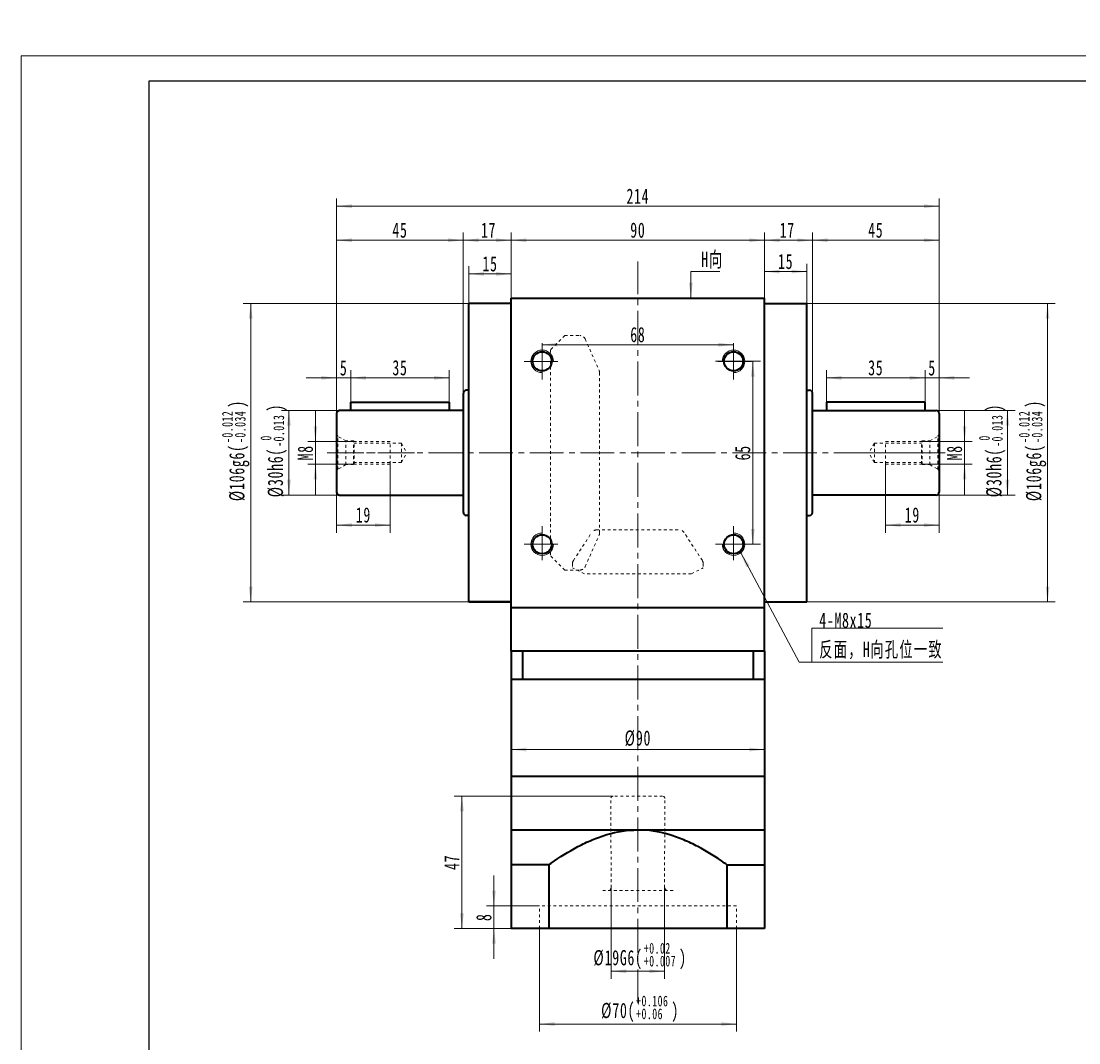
# Model space of a CAD drawing. Header units: millimetres. Extents: x -394 to 367, y -257 to 293.
# Tile 2 of 3: x -394 to -18, y -70 to 293. Entities that reach past the tile are written whole.
import ezdxf

# ---------------------------------------------------------------- set-up
doc = ezdxf.new("R2010")
doc.units = ezdxf.units.MM
doc.linetypes.add('点画线', pattern=[18, 12, -2, 2, -2])
doc.linetypes.add('虚线', pattern=[2, 1, -1])
doc.layers.get('0').update_dxf_attribs({"lineweight": 35})
for name, color, linetype, lineweight in [('CDRAFT0', 7, 'Continuous', 35), ('EB0', 7, 'Continuous', 35), ('EB0_1', 7, 'Continuous', 35), ('中心线层', 1, '点画线', 18), ('图框_外框线', 7, 'Continuous', 18), ('尺寸线层', 3, 'Continuous', 18), ('粗实线层', 7, 'Continuous', 35), ('粗实线层_1', 7, 'Continuous', 35), ('虚线层', 6, '虚线', 18)]:
    doc.layers.add(name, color=color, linetype=linetype, lineweight=lineweight)
doc.styles.add('标准', font='txt', dxfattribs={"width": 0.667})
doc.dimstyles.new('a4-1-1', dxfattribs={"dimtxt": 3, "dimasz": 3, "dimexe": 1.5, "dimexo": 0, "dimgap": 0.5, "dimtad": 1, "dimdec": 3, "dimdsep": 46, "dimtxsty": '标准', "dimblk": '_CAXARROW', "dimcen": 0, "dimdle": 6, "dimazin": 2, "dimtfac": 0.707107, "dimtdec": 3, "dimtix": 1, "dimtmove": 2, "dimatfit": 3, "dimfxl": 0, "dimfrac": 2, "dimtolj": 1, "dimarcsym": 0})

# ---------------------------------------------------------------- blocks, each defined once
blk = doc.blocks.new('*X3')
at = {"layer": '尺寸线层', "color": 0, "char_height": 5.4, "attachment_point": 1, "rotation": 90, "line_spacing_factor": 1.15057, "style": '标准'}
for s, insert, width in [('\\T1.1;{\\H0.707107x;-0.012}', (-39.21, 143.38), 45.8159), ('\\T1.1;{\\H0.707107x;-0.034}', (-34.65, 143.38), 45.8159), ('\\T1.1;)', (-36.64, 155.92), 137.3267), ('\\T1.1;%%C106g6(', (-36.64, 122.72), 137.3267)]:
    blk.add_mtext(s, dxfattribs=dict(at, insert=insert, width=width))
blk = doc.blocks.new('*X2')
at = {"layer": '尺寸线层', "linetype": 'Continuous'}
for points in [[(-29, 192.89), (-28.33, 187.49), (-29.68, 187.49)], [(-29, 86.89), (-28.33, 92.29), (-29.68, 92.29)]]:
    blk.add_hatch(color=0, dxfattribs=at).paths.add_polyline_path(points, flags=0)
at = {"layer": '尺寸线层', "color": 0, "linetype": 'Continuous'}
for p, q in [((-114.53, 192.89), (-26.3, 192.89)), ((-29, 192.89), (-29, 86.89)), ((-114.53, 86.89), (-26.3, 86.89))]:
    blk.add_line(p, q, dxfattribs=at)
at = {"layer": '尺寸线层', "color": 0}
blk.add_blockref('*X3', (0, 0), dxfattribs=at)
blk = doc.blocks.new('_CAXARROW')
blk.add_hatch(color=0).paths.add_polyline_path([(0, 0), (-1, 0.125), (-1, -0.125)], flags=0)
blk = doc.blocks.new('*X5')
at = {"layer": '尺寸线层', "color": 0, "char_height": 5.4, "attachment_point": 1, "rotation": 90, "line_spacing_factor": 1.15057, "style": '标准'}
for s, insert, width in [('\\T1.1;)', (-306, 154.55), 126.3617), ('\\T1.1;{\\H0.707107x;-0.013}', (-304.01, 142.01), 45.8159), ('\\T1.1;{\\H0.707107x;0}', (-308.56, 144.22), 45.8159), ('\\T1.1;%%C30h6(', (-306, 124.09), 126.3617)]:
    blk.add_mtext(s, dxfattribs=dict(at, insert=insert, width=width))
blk = doc.blocks.new('*X4')
at = {"layer": '尺寸线层', "linetype": 'Continuous'}
for points in [[(-298.47, 154.89), (-297.8, 149.49), (-299.15, 149.49)], [(-298.47, 124.89), (-297.8, 130.29), (-299.15, 130.29)]]:
    blk.add_hatch(color=0, dxfattribs=at).paths.add_polyline_path(points, flags=0)
at = {"layer": '尺寸线层', "color": 0, "linetype": 'Continuous'}
for p, q in [((-280.53, 154.89), (-301.17, 154.89)), ((-298.47, 154.89), (-298.47, 124.89)), ((-280.53, 124.89), (-301.17, 124.89))]:
    blk.add_line(p, q, dxfattribs=at)
at = {"layer": '尺寸线层', "color": 0}
blk.add_blockref('*X5', (0, 0), dxfattribs=at)
blk = doc.blocks.new('*X7')
at = {"layer": '尺寸线层', "color": 0, "char_height": 5.4, "attachment_point": 1, "rotation": 90, "line_spacing_factor": 1.15057, "style": '标准'}
for s, insert, width in [('\\T1.1;{\\H0.707107x;-0.012}', (-322.26, 143.38), 45.8159), ('\\T1.1;{\\H0.707107x;-0.034}', (-317.71, 143.38), 45.8159), ('\\T1.1;)', (-319.7, 155.92), 137.3267), ('\\T1.1;%%C106g6(', (-319.7, 122.72), 137.3267)]:
    blk.add_mtext(s, dxfattribs=dict(at, insert=insert, width=width))
blk = doc.blocks.new('*X6')
at = {"layer": '尺寸线层', "linetype": 'Continuous'}
for points in [[(-312.05, 192.89), (-311.38, 187.49), (-312.73, 187.49)], [(-312.05, 86.89), (-311.38, 92.29), (-312.73, 92.29)]]:
    blk.add_hatch(color=0, dxfattribs=at).paths.add_polyline_path(points, flags=0)
at = {"layer": '尺寸线层', "color": 0, "linetype": 'Continuous'}
for p, q in [((-234.53, 192.89), (-314.75, 192.89)), ((-312.05, 192.89), (-312.05, 86.89)), ((-234.53, 86.89), (-314.75, 86.89))]:
    blk.add_line(p, q, dxfattribs=at)
at = {"layer": '尺寸线层', "color": 0}
blk.add_blockref('*X7', (0, 0), dxfattribs=at)
blk = doc.blocks.new('*X8')
at = {"layer": '尺寸线层', "linetype": 'Continuous'}
for points in [[(-219.53, 215.41), (-214.13, 216.08), (-214.13, 214.73)], [(-129.53, 215.41), (-134.93, 216.08), (-134.93, 214.73)]]:
    blk.add_hatch(color=0, dxfattribs=at).paths.add_polyline_path(points, flags=0)
at = {"layer": '尺寸线层', "color": 0, "linetype": 'Continuous'}
for p, q in [((-219.53, 194.89), (-219.53, 218.11)), ((-129.53, 194.89), (-129.53, 218.11)), ((-219.53, 215.41), (-129.53, 215.41))]:
    blk.add_line(p, q, dxfattribs=at)
at = {"layer": '尺寸线层', "color": 0, "insert": (-174.53, 218.98), "char_height": 5.4, "width": 10.8, "attachment_point": 5, "line_spacing_factor": 1.15057, "style": '标准'}
blk.add_mtext('\\T1.1;90', dxfattribs=at)
blk = doc.blocks.new('*X9')
at = {"layer": '尺寸线层', "linetype": 'Continuous'}
for points in [[(-129.53, 204.27), (-124.13, 204.95), (-124.13, 203.6)], [(-114.53, 204.27), (-119.93, 204.95), (-119.93, 203.6)]]:
    blk.add_hatch(color=0, dxfattribs=at).paths.add_polyline_path(points, flags=0)
at = {"layer": '尺寸线层', "color": 0, "linetype": 'Continuous'}
for p, q in [((-129.53, 194.89), (-129.53, 206.97)), ((-114.53, 192.89), (-114.53, 206.97)), ((-129.53, 204.27), (-114.53, 204.27))]:
    blk.add_line(p, q, dxfattribs=at)
at = {"layer": '尺寸线层', "color": 0, "insert": (-122.03, 207.85), "char_height": 5.4, "width": 10.8, "attachment_point": 5, "line_spacing_factor": 1.15057, "style": '标准'}
blk.add_mtext('\\T1.1;15', dxfattribs=at)
blk = doc.blocks.new('*X10')
at = {"layer": '尺寸线层', "linetype": 'Continuous'}
for points in [[(-234.53, 203.44), (-229.13, 202.77), (-229.13, 204.12)], [(-219.53, 203.44), (-224.93, 202.77), (-224.93, 204.12)]]:
    blk.add_hatch(color=0, dxfattribs=at).paths.add_polyline_path(points, flags=0)
at = {"layer": '尺寸线层', "color": 0, "linetype": 'Continuous'}
for p, q in [((-234.53, 192.89), (-234.53, 206.14)), ((-219.53, 203.44), (-234.53, 203.44)), ((-219.53, 194.89), (-219.53, 206.14))]:
    blk.add_line(p, q, dxfattribs=at)
at = {"layer": '尺寸线层', "color": 0, "insert": (-227.03, 207.01), "char_height": 5.4, "width": 10.8, "attachment_point": 5, "line_spacing_factor": 1.15057, "style": '标准'}
blk.add_mtext('\\T1.1;15', dxfattribs=at)
blk = doc.blocks.new('*X11')
at = {"layer": '尺寸线层', "linetype": 'Continuous'}
for points in [[(-236.53, 215.41), (-231.13, 214.73), (-231.13, 216.08)], [(-219.53, 215.41), (-224.93, 214.73), (-224.93, 216.08)]]:
    blk.add_hatch(color=0, dxfattribs=at).paths.add_polyline_path(points, flags=0)
at = {"layer": '尺寸线层', "color": 0, "linetype": 'Continuous'}
for p, q in [((-236.53, 161.14), (-236.53, 218.11)), ((-219.53, 194.89), (-219.53, 218.11)), ((-219.53, 215.41), (-236.53, 215.41))]:
    blk.add_line(p, q, dxfattribs=at)
at = {"layer": '尺寸线层', "color": 0, "insert": (-227.58, 218.98), "char_height": 5.4, "width": 10.8, "attachment_point": 5, "line_spacing_factor": 1.15057, "style": '标准'}
blk.add_mtext('\\T1.1;17', dxfattribs=at)
blk = doc.blocks.new('*X12')
at = {"layer": '尺寸线层', "linetype": 'Continuous'}
for points in [[(-281.53, 227.49), (-276.13, 226.82), (-276.13, 228.17)], [(-67.53, 227.49), (-72.93, 226.82), (-72.93, 228.17)]]:
    blk.add_hatch(color=0, dxfattribs=at).paths.add_polyline_path(points, flags=0)
at = {"layer": '尺寸线层', "color": 0, "linetype": 'Continuous'}
for p, q in [((-281.53, 153.89), (-281.53, 230.19)), ((-67.53, 153.89), (-67.53, 230.19)), ((-67.53, 227.49), (-281.53, 227.49))]:
    blk.add_line(p, q, dxfattribs=at)
at = {"layer": '尺寸线层', "color": 0, "insert": (-174.53, 231.06), "char_height": 5.4, "width": 14.2748, "attachment_point": 5, "line_spacing_factor": 1.15057, "style": '标准'}
blk.add_mtext('\\T1.1;214', dxfattribs=at)
blk = doc.blocks.new('*X13')
at = {"layer": '尺寸线层', "linetype": 'Continuous'}
blk.add_hatch(color=0, dxfattribs=at).paths.add_polyline_path([(-1.02, -9.39), (-1.69, -3.99), (-0.34, -3.99)], flags=0)
at = {"layer": '尺寸线层', "color": 0, "linetype": 'Continuous'}
blk.add_line((-1.02, -9.39), (-1.02, 0), dxfattribs=at)
at = {"layer": '尺寸线层', "color": 0}
for p, q in [((-1.02, 0), (0, 0)), ((0, 0), (9.3, 0)), ((0, 0), (0, 0))]:
    blk.add_line(p, q, dxfattribs=at)
at = {"layer": '尺寸线层', "color": 0, "insert": (2.7, 1.08), "char_height": 5.4, "width": 13.1923, "attachment_point": 7, "line_spacing_factor": 1.15057, "style": '标准'}
blk.add_mtext('\\T1.1;H向', dxfattribs=at)
blk = doc.blocks.new('*X20')
at = {"layer": '尺寸线层', "linetype": 'Continuous'}
for points in [[(-281.53, 166.51), (-286.93, 167.18), (-286.93, 165.83)], [(-276.53, 166.51), (-271.13, 167.18), (-271.13, 165.83)]]:
    blk.add_hatch(color=0, dxfattribs=at).paths.add_polyline_path(points, flags=0)
at = {"layer": '尺寸线层', "color": 0, "linetype": 'Continuous'}
for p, q in [((-281.53, 153.89), (-281.53, 169.21)), ((-276.53, 157.89), (-276.53, 169.21)), ((-292.33, 166.51), (-265.73, 166.51))]:
    blk.add_line(p, q, dxfattribs=at)
at = {"layer": '尺寸线层', "color": 0, "insert": (-279.03, 170.02), "char_height": 5.4, "width": 10.8, "attachment_point": 5, "line_spacing_factor": 1.15057, "style": '标准'}
blk.add_mtext('\\T1.1;5', dxfattribs=at)
blk = doc.blocks.new('*X21')
at = {"layer": '尺寸线层', "linetype": 'Continuous'}
for points in [[(-276.53, 166.51), (-271.13, 167.18), (-271.13, 165.83)], [(-241.53, 166.51), (-246.93, 167.18), (-246.93, 165.83)]]:
    blk.add_hatch(color=0, dxfattribs=at).paths.add_polyline_path(points, flags=0)
at = {"layer": '尺寸线层', "color": 0, "linetype": 'Continuous'}
for p, q in [((-276.53, 157.89), (-276.53, 169.21)), ((-241.53, 157.89), (-241.53, 169.21)), ((-276.53, 166.51), (-241.53, 166.51))]:
    blk.add_line(p, q, dxfattribs=at)
at = {"layer": '尺寸线层', "color": 0, "insert": (-259.03, 170.08), "char_height": 5.4, "width": 10.8, "attachment_point": 5, "line_spacing_factor": 1.15057, "style": '标准'}
blk.add_mtext('\\T1.1;35', dxfattribs=at)
blk = doc.blocks.new('*X22')
at = {"layer": '尺寸线层', "linetype": 'Continuous'}
for points in [[(-281.53, 215.41), (-276.13, 216.08), (-276.13, 214.73)], [(-236.53, 215.41), (-241.93, 216.08), (-241.93, 214.73)]]:
    blk.add_hatch(color=0, dxfattribs=at).paths.add_polyline_path(points, flags=0)
at = {"layer": '尺寸线层', "color": 0, "linetype": 'Continuous'}
for p, q in [((-281.53, 153.89), (-281.53, 218.11)), ((-236.53, 161.14), (-236.53, 218.11)), ((-281.53, 215.41), (-236.53, 215.41))]:
    blk.add_line(p, q, dxfattribs=at)
at = {"layer": '尺寸线层', "color": 0, "insert": (-259.03, 218.98), "char_height": 5.4, "width": 10.8, "attachment_point": 5, "line_spacing_factor": 1.15057, "style": '标准'}
blk.add_mtext('\\T1.1;45', dxfattribs=at)
blk = doc.blocks.new('m8-11111_3')
at = {"layer": '中心线层', "linetype": '点画线', "lineweight": 18}
blk.add_line((27.67, 0), (-2.1, 0), dxfattribs=at)
at = {"layer": '粗实线层', "color": 6, "linetype": '虚线', "lineweight": 18}
for p, q in [((0, -6.6), (0, 6.6)), ((0, 6.6), (0.43, 5.86)), ((3.3, 4.2), (0.43, 5.86)), ((0.43, -5.86), (0.43, 5.86)), ((6, 4.2), (3.3, 4.2)), ((3.3, -4.2), (3.3, 4.2)), ((6.2, 4), (6, 4.2)), ((6, -4.2), (6, 4.2)), ((19, 4), (6.2, 4)), ((6.2, -4), (6.2, 4)), ((19, -4), (19, 4)), ((23, 3.4), (6.2, 3.4)), ((23, 3.4), (24.96, 0)), ((23, 3.4), (23, -3.4)), ((23, -3.4), (24.96, 0)), ((23, -3.4), (6.2, -3.4)), ((0, -6.6), (0.43, -5.86)), ((3.3, -4.2), (0.43, -5.86)), ((6, -4.2), (3.3, -4.2)), ((6.2, -4), (6, -4.2)), ((19, -4), (6.2, -4))]:
    blk.add_line(p, q, dxfattribs=at)
blk = doc.blocks.new('*X24')
at = {"layer": '尺寸线层', "linetype": 'Continuous'}
for points in [[(-289.06, 143.89), (-288.39, 149.29), (-289.74, 149.29)], [(-289.06, 135.89), (-288.39, 130.49), (-289.74, 130.49)]]:
    blk.add_hatch(color=0, dxfattribs=at).paths.add_polyline_path(points, flags=0)
at = {"layer": '尺寸线层', "color": 0, "linetype": 'Continuous'}
for p, q in [((-289.06, 154.69), (-289.06, 125.09)), ((-275.33, 143.89), (-291.76, 143.89)), ((-275.33, 135.89), (-291.76, 135.89))]:
    blk.add_line(p, q, dxfattribs=at)
at = {"layer": '尺寸线层', "color": 0, "insert": (-292.64, 139.89), "char_height": 5.4, "width": 10.8, "attachment_point": 5, "rotation": 90, "line_spacing_factor": 1.15057, "style": '标准'}
blk.add_mtext('\\T1.1;M8', dxfattribs=at)
blk = doc.blocks.new('*X25')
at = {"layer": '尺寸线层', "linetype": 'Continuous'}
for points in [[(-281.53, 114.2), (-276.13, 114.87), (-276.13, 113.52)], [(-262.53, 114.2), (-267.93, 114.87), (-267.93, 113.52)]]:
    blk.add_hatch(color=0, dxfattribs=at).paths.add_polyline_path(points, flags=0)
at = {"layer": '尺寸线层', "color": 0, "linetype": 'Continuous'}
for p, q in [((-262.53, 135.89), (-262.53, 111.5)), ((-281.53, 126.89), (-281.53, 111.5)), ((-281.53, 114.2), (-262.53, 114.2))]:
    blk.add_line(p, q, dxfattribs=at)
at = {"layer": '尺寸线层', "color": 0, "insert": (-272.03, 117.77), "char_height": 5.4, "width": 10.8, "attachment_point": 5, "line_spacing_factor": 1.15057, "style": '标准'}
blk.add_mtext('\\T1.1;19', dxfattribs=at)
blk = doc.blocks.new('*X27')
at = {"layer": '尺寸线层', "color": 0, "char_height": 5.4, "attachment_point": 1, "rotation": 90, "line_spacing_factor": 1.15057, "style": '标准'}
for s, insert, width in [('\\T1.1;)', (-50.79, 154.55), 126.3617), ('\\T1.1;{\\H0.707107x;-0.013}', (-48.8, 142.01), 45.8159), ('\\T1.1;{\\H0.707107x;0}', (-53.36, 144.22), 45.8159), ('\\T1.1;%%C30h6(', (-50.79, 124.09), 126.3617)]:
    blk.add_mtext(s, dxfattribs=dict(at, insert=insert, width=width))
blk = doc.blocks.new('*X26')
at = {"layer": '尺寸线层', "linetype": 'Continuous'}
for points in [[(-43.27, 154.89), (-42.59, 149.49), (-43.94, 149.49)], [(-43.27, 124.89), (-42.59, 130.29), (-43.94, 130.29)]]:
    blk.add_hatch(color=0, dxfattribs=at).paths.add_polyline_path(points, flags=0)
at = {"layer": '尺寸线层', "color": 0, "linetype": 'Continuous'}
for p, q in [((-68.53, 154.89), (-40.57, 154.89)), ((-43.27, 154.89), (-43.27, 124.89)), ((-68.53, 124.89), (-40.57, 124.89))]:
    blk.add_line(p, q, dxfattribs=at)
at = {"layer": '尺寸线层', "color": 0}
blk.add_blockref('*X27', (0, 0), dxfattribs=at)
blk = doc.blocks.new('*X28')
at = {"layer": '尺寸线层', "linetype": 'Continuous'}
for points in [[(-72.53, 166.51), (-77.93, 165.83), (-77.93, 167.18)], [(-67.53, 166.51), (-62.13, 165.83), (-62.13, 167.18)]]:
    blk.add_hatch(color=0, dxfattribs=at).paths.add_polyline_path(points, flags=0)
at = {"layer": '尺寸线层', "color": 0, "linetype": 'Continuous'}
for p, q in [((-72.53, 157.89), (-72.53, 169.21)), ((-67.53, 153.89), (-67.53, 169.21)), ((-56.73, 166.51), (-83.33, 166.51))]:
    blk.add_line(p, q, dxfattribs=at)
at = {"layer": '尺寸线层', "color": 0, "insert": (-70.03, 170.02), "char_height": 5.4, "width": 10.8, "attachment_point": 5, "line_spacing_factor": 1.15057, "style": '标准'}
blk.add_mtext('\\T1.1;5', dxfattribs=at)
blk = doc.blocks.new('*X29')
at = {"layer": '尺寸线层', "linetype": 'Continuous'}
for points in [[(-107.53, 166.51), (-102.13, 165.83), (-102.13, 167.18)], [(-72.53, 166.51), (-77.93, 165.83), (-77.93, 167.18)]]:
    blk.add_hatch(color=0, dxfattribs=at).paths.add_polyline_path(points, flags=0)
at = {"layer": '尺寸线层', "color": 0, "linetype": 'Continuous'}
for p, q in [((-107.53, 157.89), (-107.53, 169.21)), ((-72.53, 157.89), (-72.53, 169.21)), ((-72.53, 166.51), (-107.53, 166.51))]:
    blk.add_line(p, q, dxfattribs=at)
at = {"layer": '尺寸线层', "color": 0, "insert": (-90.03, 170.08), "char_height": 5.4, "width": 10.8, "attachment_point": 5, "line_spacing_factor": 1.15057, "style": '标准'}
blk.add_mtext('\\T1.1;35', dxfattribs=at)
blk = doc.blocks.new('*X30')
at = {"layer": '尺寸线层', "linetype": 'Continuous'}
for points in [[(-58.47, 143.89), (-57.8, 149.29), (-59.15, 149.29)], [(-58.47, 135.89), (-57.8, 130.49), (-59.15, 130.49)]]:
    blk.add_hatch(color=0, dxfattribs=at).paths.add_polyline_path(points, flags=0)
at = {"layer": '尺寸线层', "color": 0, "linetype": 'Continuous'}
for p, q in [((-58.47, 154.69), (-58.47, 125.09)), ((-73.73, 143.89), (-55.77, 143.89)), ((-73.73, 135.89), (-55.77, 135.89))]:
    blk.add_line(p, q, dxfattribs=at)
at = {"layer": '尺寸线层', "color": 0, "insert": (-62.04, 139.89), "char_height": 5.4, "width": 10.8, "attachment_point": 5, "rotation": 90, "line_spacing_factor": 1.15057, "style": '标准'}
blk.add_mtext('\\T1.1;M8', dxfattribs=at)
blk = doc.blocks.new('*X31')
at = {"layer": '尺寸线层', "linetype": 'Continuous'}
for points in [[(-86.53, 114.2), (-81.13, 113.52), (-81.13, 114.87)], [(-67.53, 114.2), (-72.93, 113.52), (-72.93, 114.87)]]:
    blk.add_hatch(color=0, dxfattribs=at).paths.add_polyline_path(points, flags=0)
at = {"layer": '尺寸线层', "color": 0, "linetype": 'Continuous'}
for p, q in [((-86.53, 135.89), (-86.53, 111.5)), ((-67.53, 126.89), (-67.53, 111.5)), ((-67.53, 114.2), (-86.53, 114.2))]:
    blk.add_line(p, q, dxfattribs=at)
at = {"layer": '尺寸线层', "color": 0, "insert": (-77.03, 117.77), "char_height": 5.4, "width": 10.8, "attachment_point": 5, "line_spacing_factor": 1.15057, "style": '标准'}
blk.add_mtext('\\T1.1;19', dxfattribs=at)
blk = doc.blocks.new('*X32')
at = {"layer": '尺寸线层', "linetype": 'Continuous'}
for points in [[(-112.53, 215.41), (-107.13, 214.73), (-107.13, 216.08)], [(-67.53, 215.41), (-72.93, 214.73), (-72.93, 216.08)]]:
    blk.add_hatch(color=0, dxfattribs=at).paths.add_polyline_path(points, flags=0)
at = {"layer": '尺寸线层', "color": 0, "linetype": 'Continuous'}
for p, q in [((-112.53, 161.14), (-112.53, 218.11)), ((-67.53, 153.89), (-67.53, 218.11)), ((-67.53, 215.41), (-112.53, 215.41))]:
    blk.add_line(p, q, dxfattribs=at)
at = {"layer": '尺寸线层', "color": 0, "insert": (-90.03, 218.98), "char_height": 5.4, "width": 10.8, "attachment_point": 5, "line_spacing_factor": 1.15057, "style": '标准'}
blk.add_mtext('\\T1.1;45', dxfattribs=at)
blk = doc.blocks.new('*X33')
at = {"layer": '尺寸线层', "linetype": 'Continuous'}
for points in [[(-129.53, 215.41), (-124.13, 216.08), (-124.13, 214.73)], [(-112.53, 215.41), (-117.93, 216.08), (-117.93, 214.73)]]:
    blk.add_hatch(color=0, dxfattribs=at).paths.add_polyline_path(points, flags=0)
at = {"layer": '尺寸线层', "color": 0, "linetype": 'Continuous'}
for p, q in [((-129.53, 194.89), (-129.53, 218.11)), ((-112.53, 161.14), (-112.53, 218.11)), ((-129.53, 215.41), (-112.53, 215.41))]:
    blk.add_line(p, q, dxfattribs=at)
at = {"layer": '尺寸线层', "color": 0, "insert": (-121.47, 218.98), "char_height": 5.4, "width": 10.8, "attachment_point": 5, "line_spacing_factor": 1.15057, "style": '标准'}
blk.add_mtext('\\T1.1;17', dxfattribs=at)
blk = doc.blocks.new('*X36')
at = {"layer": '尺寸线层', "linetype": 'Continuous'}
for points in [[(-208.53, 178.29), (-203.13, 178.97), (-203.13, 177.62)], [(-140.53, 178.29), (-145.93, 178.97), (-145.93, 177.62)]]:
    blk.add_hatch(color=0, dxfattribs=at).paths.add_polyline_path(points, flags=0)
at = {"layer": '尺寸线层', "color": 0, "linetype": 'Continuous'}
for p, q in [((-208.53, 178.79), (-208.53, 175.59)), ((-208.53, 178.29), (-140.53, 178.29)), ((-140.53, 178.79), (-140.53, 175.59))]:
    blk.add_line(p, q, dxfattribs=at)
at = {"layer": '尺寸线层', "color": 0, "insert": (-174.53, 181.86), "char_height": 5.4, "width": 10.8, "attachment_point": 5, "line_spacing_factor": 1.15057, "style": '标准'}
blk.add_mtext('\\T1.1;68', dxfattribs=at)
blk = doc.blocks.new('*X37')
at = {"layer": '尺寸线层', "linetype": 'Continuous'}
for points in [[(-133.71, 172.39), (-133.03, 166.99), (-134.38, 166.99)], [(-133.71, 107.39), (-133.03, 112.79), (-134.38, 112.79)]]:
    blk.add_hatch(color=0, dxfattribs=at).paths.add_polyline_path(points, flags=0)
at = {"layer": '尺寸线层', "color": 0, "linetype": 'Continuous'}
for p, q in [((-146.93, 172.39), (-131.01, 172.39)), ((-133.71, 172.39), (-133.71, 107.39)), ((-146.93, 107.39), (-131.01, 107.39))]:
    blk.add_line(p, q, dxfattribs=at)
at = {"layer": '尺寸线层', "color": 0, "insert": (-137.28, 139.89), "char_height": 5.4, "width": 10.8, "attachment_point": 5, "rotation": 90, "line_spacing_factor": 1.15057, "style": '标准'}
blk.add_mtext('\\T1.1;65', dxfattribs=at)
blk = doc.blocks.new('*X38')
at = {"layer": '尺寸线层', "linetype": 'Continuous'}
blk.add_hatch(color=0, dxfattribs=at).paths.add_polyline_path([(-25.18, 38.84), (-22.04, 34.39), (-23.23, 33.76)], flags=0)
at = {"layer": '尺寸线层', "color": 0, "linetype": 'Continuous'}
blk.add_line((-25.18, 38.84), (-4.48, 0), dxfattribs=at)
at = {"layer": '尺寸线层', "color": 0}
for p, q in [((0, 12.08), (46.61, 12.08)), ((0, 0), (0, 12.08)), ((-4.48, 0), (0, 0)), ((0, 0), (46.61, 0))]:
    blk.add_line(p, q, dxfattribs=at)
at = {"layer": '尺寸线层', "color": 0, "insert": (2.7, 1.08), "char_height": 5.4, "width": 87.8216, "attachment_point": 7, "line_spacing_factor": 1.15057, "style": '标准'}
blk.add_mtext('\\T1.1;4-M8x15\\P反面，H向孔位一致', dxfattribs=at)
blk = doc.blocks.new('*X39')
at = {"layer": '尺寸线层', "linetype": 'Continuous'}
for points in [[(-219.53, 34.46), (-214.13, 33.79), (-214.13, 35.14)], [(-129.53, 34.46), (-134.93, 33.79), (-134.93, 35.14)]]:
    blk.add_hatch(color=0, dxfattribs=at).paths.add_polyline_path(points, flags=0)
at = {"layer": '尺寸线层', "color": 0, "linetype": 'Continuous'}
for p, q in [((-219.53, 35.52), (-219.53, 31.76)), ((-129.53, 34.46), (-219.53, 34.46)), ((-129.53, 33.36), (-129.53, 37.16))]:
    blk.add_line(p, q, dxfattribs=at)
at = {"layer": '尺寸线层', "color": 0, "insert": (-174.53, 38.44), "char_height": 5.4, "width": 18.0908, "attachment_point": 5, "line_spacing_factor": 1.15057, "style": '标准'}
blk.add_mtext('\\T1.1;%%C90', dxfattribs=at)
blk = doc.blocks.new('*X41')
at = {"layer": '尺寸线层', "color": 0, "char_height": 5.4, "attachment_point": 1, "line_spacing_factor": 1.15057, "style": '标准'}
for s, insert, width in [('\\T1.1;%%C19G6(', (-190.32, -36.78), 126.3617), ('\\T1.1;{\\H0.707107x;+0.02}', (-172.4, -34.22), 45.8159), ('\\T1.1;)', (-159.86, -36.78), 126.3617), ('\\T1.1;{\\H0.707107x;+0.007}', (-172.4, -38.77), 45.8159)]:
    blk.add_mtext(s, dxfattribs=dict(at, insert=insert, width=width))
blk = doc.blocks.new('*X40')
at = {"layer": '尺寸线层', "linetype": 'Continuous'}
for points in [[(-184.03, -44.31), (-178.63, -43.64), (-178.63, -44.99)], [(-165.03, -44.31), (-170.43, -43.64), (-170.43, -44.99)]]:
    blk.add_hatch(color=0, dxfattribs=at).paths.add_polyline_path(points, flags=0)
at = {"layer": '尺寸线层', "color": 0, "linetype": 'Continuous'}
for p, q in [((-184.03, -14.61), (-184.03, -47.01)), ((-165.03, -14.61), (-165.03, -47.01)), ((-184.03, -44.31), (-165.03, -44.31))]:
    blk.add_line(p, q, dxfattribs=at)
at = {"layer": '尺寸线层', "color": 0}
blk.add_blockref('*X41', (0, 0), dxfattribs=at)
blk = doc.blocks.new('*X43')
at = {"layer": '尺寸线层', "color": 0, "char_height": 5.4, "attachment_point": 1, "line_spacing_factor": 1.15057, "style": '标准'}
for s, insert, width in [('\\T1.1;%%C70(', (-187.58, -55.53), 104.4316), ('\\T1.1;{\\H0.707107x;+0.106}', (-175.14, -52.96), 45.8159), ('\\T1.1;)', (-162.6, -55.53), 104.4316), ('\\T1.1;{\\H0.707107x;+0.06}', (-175.14, -57.52), 45.8159)]:
    blk.add_mtext(s, dxfattribs=dict(at, insert=insert, width=width))
blk = doc.blocks.new('*X42')
at = {"layer": '尺寸线层', "linetype": 'Continuous'}
for points in [[(-209.53, -63.06), (-204.13, -62.38), (-204.13, -63.73)], [(-139.53, -63.06), (-144.93, -62.38), (-144.93, -63.73)]]:
    blk.add_hatch(color=0, dxfattribs=at).paths.add_polyline_path(points, flags=0)
at = {"layer": '尺寸线层', "color": 0, "linetype": 'Continuous'}
for p, q in [((-209.53, -29.12), (-209.53, -65.76)), ((-139.53, -29.12), (-139.53, -65.76)), ((-209.53, -63.06), (-139.53, -63.06))]:
    blk.add_line(p, q, dxfattribs=at)
at = {"layer": '尺寸线层', "color": 0}
blk.add_blockref('*X43', (0, 0), dxfattribs=at)
blk = doc.blocks.new('*X44')
at = {"layer": '尺寸线层', "linetype": 'Continuous'}
for points in [[(-225.65, -21.12), (-224.97, -15.72), (-226.32, -15.72)], [(-225.65, -29.12), (-224.97, -34.52), (-226.32, -34.52)]]:
    blk.add_hatch(color=0, dxfattribs=at).paths.add_polyline_path(points, flags=0)
at = {"layer": '尺寸线层', "color": 0, "linetype": 'Continuous'}
for p, q in [((-225.65, -10.32), (-225.65, -39.92)), ((-209.53, -21.12), (-228.35, -21.12)), ((-219.53, -29.12), (-228.35, -29.12))]:
    blk.add_line(p, q, dxfattribs=at)
at = {"layer": '尺寸线层', "color": 0, "insert": (-229.22, -25.12), "char_height": 5.4, "width": 10.8, "attachment_point": 5, "rotation": 90, "line_spacing_factor": 1.15057, "style": '标准'}
blk.add_mtext('\\T1.1;8', dxfattribs=at)
blk = doc.blocks.new('*X45')
at = {"layer": '尺寸线层', "linetype": 'Continuous'}
for points in [[(-237.03, 17.89), (-237.7, 12.49), (-236.35, 12.49)], [(-237.03, -29.12), (-237.7, -23.72), (-236.35, -23.72)]]:
    blk.add_hatch(color=0, dxfattribs=at).paths.add_polyline_path(points, flags=0)
at = {"layer": '尺寸线层', "color": 0, "linetype": 'Continuous'}
for p, q in [((-183.33, 17.89), (-239.73, 17.89)), ((-237.03, -29.12), (-237.03, 17.89)), ((-219.53, -29.12), (-239.73, -29.12))]:
    blk.add_line(p, q, dxfattribs=at)
at = {"layer": '尺寸线层', "color": 0, "insert": (-240.6, -5.61), "char_height": 5.4, "width": 10.8, "attachment_point": 5, "rotation": 90, "line_spacing_factor": 1.15057, "style": '标准'}
blk.add_mtext('\\T1.1;47', dxfattribs=at)

msp = doc.modelspace()

# ---------------------------------------------------------------- linework, layer by layer
at = {"layer": 'CDRAFT0', "color": 7}
for points in [[(-206.146, -6.4462), (-205.8742, -6.2536), (-205.6017, -6.062), (-202.2677, -3.7393), (-199.1248, -1.7602), (-194.2099, 0.8355), (-192.5377, 1.6377), (-189.9637, 2.7187), (-189.0947, 3.0585), (-187.3315, 3.6913), (-186.4371, 3.9841), (-181.9547, 5.2985), (-178.2901, 5.8854), (-174.526, 5.8854)], [(-142.906, -6.4462), (-143.1777, -6.2536), (-143.4502, -6.062), (-146.7842, -3.7393), (-149.9271, -1.7602), (-154.842, 0.8355), (-156.5142, 1.6377), (-159.0882, 2.7187), (-159.9572, 3.0585), (-161.7204, 3.6913), (-162.6148, 3.9841), (-167.0972, 5.2985), (-170.7618, 5.8854), (-174.526, 5.8854)]]:
    msp.add_open_spline(points, degree=3, knots=[0, 0, 0, 0, 0.99690397, 0.99690397, 12.15872641, 12.15872641, 17.73963764, 17.73963764, 20.53009325, 20.53009325, 23.32054886, 23.32054886, 34.48237131, 34.48237131, 34.48237131, 34.48237131], dxfattribs=at)
at = {"layer": 'EB0'}
for p, q in [((-129.526, 69.3854), (-219.526, 69.3854)), ((-219.526, 69.3854), (-219.526, 59.3854)), ((-215.526, 69.3854), (-215.526, 59.3854)), ((-133.526, 69.3854), (-133.526, 59.3854)), ((-129.526, 69.3854), (-129.526, 59.3854)), ((-219.526, 59.3854), (-219.526, 24.8854)), ((-129.526, 59.3854), (-219.526, 59.3854)), ((-129.526, 59.3854), (-129.526, 24.8854)), ((-129.526, 24.8854), (-219.526, 24.8854)), ((-129.526, 24.8854), (-219.526, 24.8854))]:
    msp.add_line(p, q, dxfattribs=at)
at = {"layer": 'EB0_1'}
for p, q in [((-129.526, 24.8854), (-219.526, 24.8854)), ((-219.526, 24.8854), (-219.526, -29.115)), ((-129.526, 24.8854), (-129.526, -29.115)), ((-206.146, -6.4462), (-206.146, -29.115)), ((-142.906, -6.4462), (-142.906, -29.115)), ((-129.526, -29.115), (-219.526, -29.115))]:
    msp.add_line(p, q, dxfattribs=at)
at = {"layer": '中心线层'}
for p, q in [((-174.526, -55.7023), (-174.526, 207.8854)), ((-208.526, 165.9854), (-208.526, 178.7854)), ((-140.526, 165.9854), (-140.526, 178.7854)), ((-214.926, 172.3854), (-202.126, 172.3854)), ((-134.126, 172.3854), (-146.926, 172.3854)), ((-284.9357, 139.8854), (-65.426, 139.8854)), ((-208.526, 113.7854), (-208.526, 100.9854)), ((-140.526, 113.7854), (-140.526, 100.9854)), ((-214.926, 107.3854), (-202.126, 107.3854)), ((-134.126, 107.3854), (-146.926, 107.3854))]:
    msp.add_line(p, q, dxfattribs=at)
at = {"layer": '图框_外框线', "color": 3}
msp.add_lwpolyline([(-393.5954, -257.2245), (367.4972, -257.2245), (367.4972, 280.9768), (-393.5954, 280.9768)], close=True, dxfattribs=at)
at = {"layer": '图框_外框线', "color": 3, "lineweight": 25}
msp.add_lwpolyline([(-348.2923, -248.1638), (358.4366, -248.1638), (358.4366, 271.9162), (-348.2923, 271.9162)], close=True, dxfattribs=at)
at = {"layer": '粗实线层'}
for p, q in [((-219.526, 192.8854), (-234.526, 192.8854)), ((-234.526, 86.8854), (-234.526, 192.8854)), ((-219.526, 194.8854), (-129.526, 194.8854)), ((-219.526, 84.8854), (-219.526, 194.8854)), ((-129.526, 84.8854), (-129.526, 194.8854)), ((-129.526, 192.8854), (-114.526, 192.8854)), ((-114.526, 86.8854), (-114.526, 192.8854)), ((-234.526, 162.1354), (-235.526, 162.1354)), ((-114.526, 162.1354), (-113.526, 162.1354)), ((-276.526, 154.8854), (-276.526, 157.8854)), ((-276.526, 157.8854), (-241.526, 157.8854)), ((-241.526, 157.8854), (-241.526, 154.8854)), ((-236.526, 118.6354), (-236.526, 161.1354)), ((-112.526, 118.6354), (-112.526, 161.1354)), ((-72.526, 157.8854), (-107.526, 157.8854)), ((-107.526, 157.8854), (-107.526, 154.8854)), ((-72.526, 154.8854), (-72.526, 157.8854)), ((-236.526, 154.8854), (-280.526, 154.8854)), ((-112.526, 154.8854), (-68.526, 154.8854)), ((-281.526, 153.8854), (-281.526, 125.8854)), ((-67.526, 153.8854), (-67.526, 125.8854)), ((-280.526, 124.8854), (-236.526, 124.8854)), ((-68.526, 124.8854), (-112.526, 124.8854)), ((-234.526, 117.6354), (-235.526, 117.6354)), ((-114.526, 117.6354), (-113.526, 117.6354)), ((-234.526, 86.8854), (-219.526, 86.8854)), ((-219.526, 86.8854), (-234.526, 86.8854)), ((-129.526, 86.8854), (-114.526, 86.8854)), ((-219.526, 84.8854), (-129.526, 84.8854)), ((-219.526, 69.3854), (-219.526, 84.8854)), ((-129.526, 69.3854), (-129.526, 84.8854)), ((-219.526, 5.8854), (-129.526, 5.8854))]:
    msp.add_line(p, q, dxfattribs=at)
for centre in [(-208.526, 172.3854), (-140.526, 172.3854), (-208.526, 107.3854), (-140.526, 107.3854)]:
    msp.add_circle(centre, 3.4, dxfattribs=at)
at = {"layer": '粗实线层', "lineweight": 18}
for centre, start, end in [((-208.526, 172.3854), 0, 270), ((-140.526, 172.3854), 270, 180), ((-208.526, 107.3854), 90, 360), ((-140.526, 107.3854), 180, 90)]:
    msp.add_arc(centre, 4, start, end, dxfattribs=at)
at = {"layer": '粗实线层'}
for centre, start, end in [((-235.526, 161.1354), 90, 180), ((-113.526, 161.1354), 360, 90), ((-280.526, 153.8854), 90, 180), ((-68.526, 153.8854), 0, 90), ((-280.526, 125.8854), 180, 270), ((-68.526, 125.8854), 270, 360), ((-235.526, 118.6354), 180, 270), ((-113.526, 118.6354), 270, 0)]:
    msp.add_arc(centre, 1, start, end, dxfattribs=at)
at = {"layer": '粗实线层_1'}
for p, q in [((-206.146, -6.4462), (-219.526, -6.4462)), ((-142.906, -6.4462), (-129.526, -6.4462))]:
    msp.add_line(p, q, dxfattribs=at)
at = {"layer": '虚线层'}
for p, q in [((-200.526, 181.5254), (-205.526, 176.5254)), ((-200.526, 181.5254), (-195.0928, 181.5254)), ((-193.2652, 180.3378), (-188.2884, 169.1421)), ((-205.526, 176.5254), (-205.526, 103.2454)), ((-188.116, 168.3571), (-188.116, 111.4137)), ((-197.4189, 101.5808), (-190.8908, 111.6461)), ((-193.2652, 99.433), (-188.2884, 110.6287)), ((-189.2533, 112.4954), (-159.7492, 112.4954)), ((-151.633, 101.5808), (-158.1611, 111.6461)), ((-200.526, 98.2454), (-205.526, 103.2454)), ((-197.741, 101.0843), (-197.4189, 101.5808)), ((-200.526, 98.2454), (-195.0928, 98.2454)), ((-197.741, 101.0843), (-197.741, 100.5534)), ((-197.741, 100.5534), (-197.741, 98.9959)), ((-193.5202, 96.8854), (-197.741, 98.9959)), ((-155.5317, 96.8854), (-151.311, 98.9959)), ((-151.311, 100.5534), (-151.311, 98.9959)), ((-155.5317, 96.8854), (-193.5202, 96.8854)), ((-184.1293, -0.6146), (-184.1293, 17.1013)), ((-165.7259, 17.8854), (-183.3259, 17.8854)), ((-164.9226, -0.6146), (-164.9226, 17.1013)), ((-184.026, -14.6146), (-184.026, -0.6146)), ((-165.0218, -2.6146), (-165.026, -2.6146)), ((-165.0218, -14.6146), (-165.0218, -0.6146)), ((-184.026, -14.6146), (-184.6033, -15.6146)), ((-165.0218, -14.6146), (-164.4445, -15.6146)), ((-162.0259, -15.6146), (-187.0259, -15.6146)), ((-139.526, -21.115), (-209.526, -21.115)), ((-209.526, -29.115), (-209.526, -21.115)), ((-139.526, -29.115), (-139.526, -21.115))]:
    msp.add_line(p, q, dxfattribs=at)
for centre, radius, start, end in [((-195.0928, 179.5254), 2, 23.966667, 90), ((-190.116, 168.3297), 2, 0, 23.966667), ((-189.2533, 110.4954), 2, 90, 147.033333), ((-190.116, 111.4411), 2, 336.033333, 360), ((-159.7986, 110.4954), 2, 32.966667, 90), ((-195.741, 100.4925), 2, 147.033333, 180), ((-153.311, 100.4925), 2, 0, 32.966667), ((-195.0928, 100.2454), 2, 270, 336.033333), ((-183.3259, 17.0854), 0.8, 90, 180), ((-165.7259, 17.0854), 0.8, 0, 90)]:
    msp.add_arc(centre, radius, start, end, dxfattribs=at)

# ---------------------------------------------------------------- block references
at = {"layer": '尺寸线层'}
for name, p in [('*X13', (-154.6988, 204.2746)), ('*X38', (-112.7958, 65.4655))]:
    msp.add_blockref(name, p, dxfattribs=at)
at = {"layer": '粗实线层'}
msp.add_blockref('m8-11111_3', (-281.526, 139.8854), dxfattribs=at)
at = {"layer": '粗实线层', "xscale": -0.9999999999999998, "rotation": 360}
msp.add_blockref('m8-11111_3', (-67.526, 139.8854), dxfattribs=at)

# ---------------------------------------------------------------- dimensions: what is measured, and where the dimension line sits
at = {"layer": '尺寸线层'}
for base, p1, p2, text, picture, middle in [((-312.053, 86.8854), (-234.526, 192.8854), (-234.526, 86.8854), '\\A1;%%C106g6({\\H0.707107x;\\S-0.012^ -0.034;})', '*X6', (-317.9469, 139.8854)), ((-29.0004, 86.8854), (-114.526, 192.8854), (-114.526, 86.8854), '\\A1;%%C106g6({\\H0.707107x;\\S-0.012^ -0.034;})', '*X2', (-34.8943, 139.8854)), ((-298.4709, 124.8854), (-280.526, 154.8854), (-280.526, 124.8854), '\\A1;%%C30h6({\\H0.707107x;\\S 0^ -0.013;})', '*X4', (-304.3064, 139.8854)), ((-43.2672, 124.8854), (-68.526, 154.8854), (-68.526, 124.8854), '\\A1;%%C30h6({\\H0.707107x;\\S 0^ -0.013;})', '*X26', (-49.1027, 139.8854))]:
    dim = msp.add_linear_dim(base=base, p1=p1, p2=p2, angle=270, text=text, dimstyle='a4-1-1', override={"dimpost": '%%C<>', "dimsah": 1, "dimtfill": 1}, dxfattribs=at)
    dim.commit()
    dim.dimension.update_dxf_attribs({"geometry": picture, "text_midpoint": middle, "dimtype": 160})
for base, p1, p2, picture, middle in [((-281.526, 227.4906), (-67.526, 153.8854), (-281.526, 153.8854), '*X12', (-174.526, 231.0614)), ((-236.526, 215.4058), (-281.526, 153.8854), (-236.526, 161.1354), '*X22', (-259.0259, 218.9767)), ((-236.526, 215.4058), (-219.526, 194.8854), (-236.526, 161.1354), '*X11', (-227.5826, 218.9767)), ((-112.526, 215.4058), (-129.526, 194.8854), (-112.526, 161.1354), '*X33', (-121.4693, 218.9767)), ((-112.526, 215.4058), (-67.526, 153.8854), (-112.526, 161.1354), '*X32', (-90.026, 218.9767)), ((-234.526, 203.443), (-219.526, 194.8854), (-234.526, 192.8854), '*X10', (-227.026, 207.0139)), ((-114.526, 204.2746), (-129.526, 194.8854), (-114.526, 192.8854), '*X9', (-122.0259, 207.8454)), ((-140.526, 178.2901), (-208.526, 178.7854), (-140.526, 178.7854), '*X36', (-174.5259, 181.8609)), ((-276.526, 166.507), (-281.526, 153.8854), (-276.526, 157.8854), '*X20', (-279.0259, 170.0195)), ((-241.526, 166.507), (-276.526, 157.8854), (-241.526, 157.8854), '*X21', (-259.0259, 170.0778)), ((-107.526, 166.507), (-72.526, 157.8854), (-107.526, 157.8854), '*X29', (-90.026, 170.0778)), ((-72.526, 166.507), (-67.526, 153.8854), (-72.526, 157.8854), '*X28', (-70.026, 170.0195)), ((-262.526, 114.1959), (-281.526, 126.8854), (-262.526, 135.8854), '*X25', (-272.0259, 117.7667)), ((-86.526, 114.1959), (-67.526, 126.8854), (-86.526, 135.8854), '*X31', (-77.026, 117.7667))]:
    dim = msp.add_linear_dim(base=base, p1=p1, p2=p2, dimstyle='a4-1-1', override={"dimsah": 1, "dimtfill": 1, "dimtzin": 8}, dxfattribs=at)
    dim.commit()
    dim.dimension.update_dxf_attribs({"geometry": picture, "text_midpoint": middle, "dimtype": 160})
for base, p1, p2, angle, override, picture, middle in [((-129.526, 215.4058), (-219.526, 194.8854), (-129.526, 194.8854), 0, {"dimsah": 1, "dimtfill": 1, "dimtzin": 8}, '*X8', (-174.5259, 218.9767)), ((-133.706, 107.3854), (-146.926, 172.3854), (-146.926, 107.3854), 90, {"dimsah": 1, "dimtfill": 1, "dimtzin": 8}, '*X37', (-137.2768, 139.8854)), ((-289.0646, 135.8854), (-275.326, 143.8854), (-275.326, 135.8854), 270, {"dimpost": 'M<>', "dimsah": 1, "dimtfill": 1, "dimtzin": 8}, '*X24', (-292.6354, 139.8854)), ((-58.4708, 135.8854), (-73.726, 143.8854), (-73.726, 135.8854), 270, {"dimpost": 'M<>', "dimsah": 1, "dimtfill": 1, "dimtzin": 8}, '*X30', (-62.0417, 139.8854))]:
    dim = msp.add_linear_dim(base=base, p1=p1, p2=p2, angle=angle, dimstyle='a4-1-1', override=override, dxfattribs=at)
    dim.commit()
    dim.dimension.update_dxf_attribs({"geometry": picture, "text_midpoint": middle, "dimtype": 160})
dim = msp.add_linear_dim(base=(-219.526, 34.4634), p1=(-129.526, 33.3566), p2=(-219.526, 35.525), dimstyle='a4-1-1', override={"dimpost": '%%C<>', "dimsah": 1, "dimtfill": 1, "dimtzin": 8}, dxfattribs=at)
dim.commit()
dim.dimension.update_dxf_attribs({"geometry": '*X39', "text_midpoint": (-174.526, 38.4429)})
for base, p1, p2, angle, picture, middle in [((-237.026, 17.8854), (-219.526, -29.115), (-183.3259, 17.8854), 90, '*X45', (-240.5968, -5.6148)), ((-225.6492, -29.115), (-209.526, -21.115), (-219.526, -29.115), 270, '*X44', (-229.22, -25.115))]:
    dim = msp.add_linear_dim(base=base, p1=p1, p2=p2, angle=angle, dimstyle='a4-1-1', override={"dimsah": 1, "dimtfill": 1, "dimtzin": 8}, dxfattribs=at)
    dim.commit()
    dim.dimension.update_dxf_attribs({"geometry": picture, "text_midpoint": middle})
for base, p1, p2, text, picture, middle in [((-165.026, -44.3105), (-184.026, -14.6146), (-165.026, -14.6146), '\\A1;%%C19G6({\\H0.707107x;\\S+0.02^ +0.007;})', '*X40', (-174.5259, -38.475)), ((-139.526, -63.0564), (-209.526, -29.115), (-139.526, -29.115), '\\A1;%%C70({\\H0.707107x;\\S+0.106^ +0.06;})', '*X42', (-174.5259, -57.2209))]:
    dim = msp.add_linear_dim(base=base, p1=p1, p2=p2, text=text, dimstyle='a4-1-1', override={"dimpost": '%%C<>', "dimsah": 1, "dimtfill": 1, "dimtolj": 0, "dimtzin": 8}, dxfattribs=at)
    dim.commit()
    dim.dimension.update_dxf_attribs({"geometry": picture, "text_midpoint": middle})

doc.saveas('drawing.dxf')
